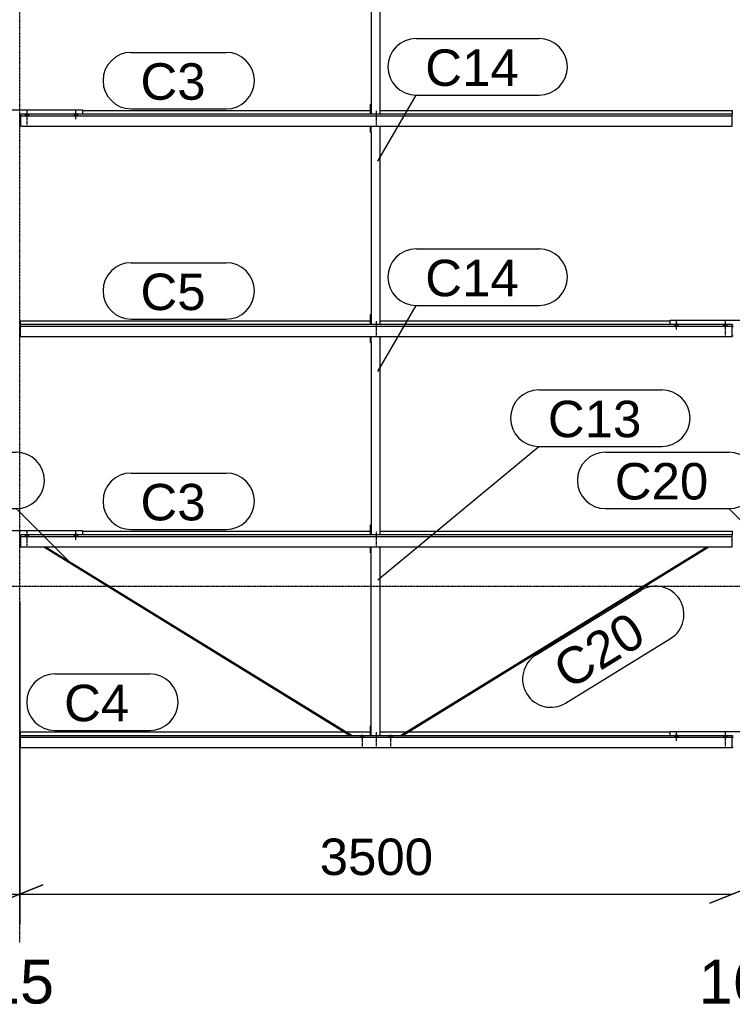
# Model space of a CAD drawing. Header units: millimetres. Extents: x -4888 to 73862, y -29046 to 15504.
# Tile 81 of 111: x 48998 to 52498, y -2054 to 2781. Entities that reach past the tile are written whole.
import ezdxf

# ---------------------------------------------------------------- set-up
doc = ezdxf.new("R2010")
doc.units = ezdxf.units.MM
doc.linetypes.add('DXK_LINE_DOT2', pattern=[3.9198, 1.9599, -1.9599])
doc.linetypes.add('DXK_LINE_DOT3', pattern=[5.9187, 2.979, -0.9799, 0.9799, -0.9799])
doc.styles.add('Arial', font='ARIAL.TTF', dxfattribs={"height": 0.2})

# ---------------------------------------------------------------- blocks, each defined once
blk = doc.blocks.new('Bolt-1953139-18748 - 1282')
at = {"color": 5, "linetype": 'DXK_LINE_DOT2'}
blk.add_line((50750, 268.2), (50750, 225.9), dxfattribs=at)
blk = doc.blocks.new('Part-1953139-17195 - 1282')
at = {"color": 3, "linetype": 'Continuous'}
for p, q in [((49307, 2335.8), (50722, 2335.8)), ((50769, 2335.8), (52497, 2335.8)), ((52497, 2335.8), (52497, 2317.1)), ((49003, 2317.1), (49003, 2258.8)), ((52497, 2317.1), (49003, 2317.1)), ((49003, 2309.6), (52497, 2309.6)), ((52497, 2258.8), (52497, 2317.1)), ((49003, 2258.8), (52497, 2258.8))]:
    blk.add_line(p, q, dxfattribs=at)
blk = doc.blocks.new('Bolt-1953139-18091 - 1282')
at = {"color": 5, "linetype": 'Continuous'}
for p, q in [((52465, -758.3), (52465, -716)), ((52456.2, -737.7), (52456, -738.1)), ((52456, -738.1), (52456, -738.6)), ((52456, -738.6), (52456, -739.1)), ((52456, -739.1), (52456.2, -739.5)), ((52456.4, -737.2), (52456.2, -737.7)), ((52456.2, -739.5), (52456.4, -740)), ((52456.7, -736.8), (52456.4, -737.2)), ((52456.4, -740), (52456.7, -740.4)), ((52457.1, -736.3), (52456.7, -736.8)), ((52456.7, -740.4), (52457.1, -740.8)), ((52457.5, -735.9), (52457.1, -736.3)), ((52457.1, -740.8), (52457.5, -741.3)), ((52458, -735.6), (52457.5, -735.9)), ((52457.5, -741.3), (52458, -741.6)), ((52458.6, -735.2), (52458, -735.6)), ((52458, -741.6), (52458.6, -742)), ((52459.3, -734.9), (52458.6, -735.2)), ((52458.6, -742), (52459.3, -742.3)), ((52460, -734.6), (52459.3, -734.9)), ((52459.3, -742.3), (52460, -742.6)), ((52460.8, -734.4), (52460, -734.6)), ((52460, -742.6), (52460.8, -742.8)), ((52461.6, -734.2), (52460.8, -734.4)), ((52460.8, -742.8), (52461.6, -743)), ((52462.4, -734), (52461.6, -734.2)), ((52461.6, -743), (52462.4, -743.2)), ((52463.2, -733.9), (52462.4, -734)), ((52462.4, -743.2), (52463.2, -743.3)), ((52464.1, -733.8), (52463.2, -733.9)), ((52463.2, -743.3), (52464.1, -743.4)), ((52465, -733.8), (52464.1, -733.8)), ((52464.1, -743.4), (52465, -743.4)), ((52465.9, -733.8), (52465, -733.8)), ((52465, -743.4), (52465.9, -743.4)), ((52466.8, -733.9), (52465.9, -733.8)), ((52465.9, -743.4), (52466.8, -743.3)), ((52467.6, -734), (52466.8, -733.9)), ((52466.8, -743.3), (52467.6, -743.2)), ((52468.4, -734.2), (52467.6, -734)), ((52467.6, -743.2), (52468.4, -743)), ((52469.2, -734.4), (52468.4, -734.2)), ((52468.4, -743), (52469.2, -742.8)), ((52470, -734.6), (52469.2, -734.4)), ((52469.2, -742.8), (52470, -742.6)), ((52470.7, -734.9), (52470, -734.6)), ((52470, -742.6), (52470.7, -742.3)), ((52471.4, -735.2), (52470.7, -734.9)), ((52470.7, -742.3), (52471.4, -742)), ((52472, -735.6), (52471.4, -735.2)), ((52471.4, -742), (52472, -741.6)), ((52472.5, -735.9), (52472, -735.6)), ((52472, -741.6), (52472.5, -741.3)), ((52472.9, -736.3), (52472.5, -735.9)), ((52472.5, -741.3), (52472.9, -740.8)), ((52473.3, -736.8), (52472.9, -736.3)), ((52472.9, -740.8), (52473.3, -740.4)), ((52473.6, -737.2), (52473.3, -736.8)), ((52473.3, -740.4), (52473.6, -740)), ((52473.8, -737.7), (52473.6, -737.2)), ((52473.6, -740), (52473.8, -739.5)), ((52474, -738.1), (52473.8, -737.7)), ((52473.8, -739.5), (52474, -739.1)), ((52474, -738.6), (52474, -738.1)), ((52474, -739.1), (52474, -738.6))]:
    blk.add_line(p, q, dxfattribs=at)
blk = doc.blocks.new('Bolt-1953139-18753 - 1282')
at = {"color": 5, "linetype": 'DXK_LINE_DOT2'}
blk.add_line((50750, 1301), (50750, 1258.7), dxfattribs=at)
blk = doc.blocks.new('GridLine-1953139-4955 - 1282')
at = {"color": 174, "linetype": 'DXK_LINE_DOT3'}
blk.add_line((49000, -1750), (49000, 12340), dxfattribs=at)
at = {"color": 136, "linetype": 'Continuous', "style": 'Arial'}
blk.add_text('15', height=214.89, dxfattribs=at).set_placement((48833.2, -2050))
blk = doc.blocks.new('GridLine-1953139-4956 - 1282')
at = {"color": 136, "linetype": 'Continuous', "style": 'Arial'}
blk.add_text('16', height=214.89, dxfattribs=at).set_placement((52333.2, -2050))
blk = doc.blocks.new('GridLine-1953139-4960 - 1282')
at = {"color": 174, "linetype": 'DXK_LINE_DOT3'}
blk.add_line((-1750, 0), (64750, 0), dxfattribs=at)
blk = doc.blocks.new('Part-1953139-17194 - 1282')
at = {"color": 3, "linetype": 'Continuous'}
for p, q in [((49003, 1284.2), (49003, 1302.9)), ((49003, 1302.9), (50722, 1302.9)), ((49003, 1226), (49003, 1284.2)), ((52497, 1284.2), (49003, 1284.2)), ((49003, 1276.8), (52497, 1276.8)), ((50769, 1302.9), (52193, 1302.9)), ((52497, 1226), (52497, 1284.2)), ((49003, 1226), (52497, 1226))]:
    blk.add_line(p, q, dxfattribs=at)
blk = doc.blocks.new('Part-1953139-17192 - 1282')
at = {"color": 3, "linetype": 'Continuous'}
for p, q in [((49003, -734.9), (49003, -716.2)), ((49003, -716.2), (50593.5, -716.2)), ((50602.6, -716.2), (50722, -716.2)), ((50769, -716.2), (50897.4, -716.2)), ((50906.5, -716.2), (52193, -716.2)), ((49003, -793.2), (49003, -734.9)), ((52497, -734.9), (49003, -734.9)), ((49003, -742.4), (52497, -742.4)), ((52497, -793.2), (52497, -734.9)), ((49003, -793.2), (52497, -793.2))]:
    blk.add_line(p, q, dxfattribs=at)
blk = doc.blocks.new('Part-1953139-18095 - 1282')
at = {"color": 3, "linetype": 'Continuous'}
for p, q in [((52193, 1284.2), (52193, 1305.3)), ((52193, 1305.3), (52807, 1305.3)), ((52497, 1283.5), (52503, 1283.5)), ((52497, 1275), (52503, 1275)), ((52807, 1305.3), (52807, 1284.2)), ((52497, 1228.4), (52503, 1228.4))]:
    blk.add_line(p, q, dxfattribs=at)
blk = doc.blocks.new('Part-1953139-17193 - 1282')
at = {"color": 3, "linetype": 'Continuous'}
for p, q in [((49003, 251.4), (49003, 193.1)), ((52497, 251.4), (49003, 251.4)), ((49003, 243.9), (52497, 243.9)), ((49307, 270), (50722, 270)), ((50769, 270), (52497, 270)), ((52497, 270), (52497, 251.4)), ((52497, 193.1), (52497, 251.4)), ((49003, 193.1), (52497, 193.1))]:
    blk.add_line(p, q, dxfattribs=at)
blk = doc.blocks.new('Bolt-1953139-18079 - 1282')
at = {"color": 5, "linetype": 'Continuous'}
for p, q in [((49275, 2292.2), (49275, 2334.6)), ((49266.2, 2315.7), (49266, 2315.2)), ((49266, 2315.2), (49266, 2314.8)), ((49266, 2314.8), (49266, 2314.3)), ((49266, 2314.3), (49266.2, 2313.8)), ((49266.4, 2316.2), (49266.2, 2315.7)), ((49266.2, 2313.8), (49266.4, 2313.4)), ((49266.7, 2316.6), (49266.4, 2316.2)), ((49266.4, 2313.4), (49266.7, 2312.9)), ((49267.1, 2317), (49266.7, 2316.6)), ((49266.7, 2312.9), (49267.1, 2312.5)), ((49267.5, 2317.4), (49267.1, 2317)), ((49267.1, 2312.5), (49267.5, 2312.1)), ((49268, 2317.8), (49267.5, 2317.4)), ((49267.5, 2312.1), (49268, 2311.7)), ((49268.6, 2318.2), (49268, 2317.8)), ((49268, 2311.7), (49268.6, 2311.4)), ((49269.3, 2318.5), (49268.6, 2318.2)), ((49268.6, 2311.4), (49269.3, 2311.1)), ((49270, 2318.7), (49269.3, 2318.5)), ((49269.3, 2311.1), (49270, 2310.8)), ((49270.8, 2319), (49270, 2318.7)), ((49270, 2310.8), (49270.8, 2310.5)), ((49271.6, 2319.2), (49270.8, 2319)), ((49270.8, 2310.5), (49271.6, 2310.3)), ((49272.4, 2319.3), (49271.6, 2319.2)), ((49271.6, 2310.3), (49272.4, 2310.2)), ((49273.2, 2319.5), (49272.4, 2319.3)), ((49272.4, 2310.2), (49273.2, 2310.1)), ((49274.1, 2319.5), (49273.2, 2319.5)), ((49273.2, 2310.1), (49274.1, 2310)), ((49275, 2319.6), (49274.1, 2319.5)), ((49274.1, 2310), (49275, 2310)), ((49275.9, 2319.5), (49275, 2319.6)), ((49275, 2310), (49275.9, 2310)), ((49276.8, 2319.5), (49275.9, 2319.5)), ((49275.9, 2310), (49276.8, 2310.1)), ((49277.6, 2319.3), (49276.8, 2319.5)), ((49276.8, 2310.1), (49277.6, 2310.2)), ((49278.4, 2319.2), (49277.6, 2319.3)), ((49277.6, 2310.2), (49278.4, 2310.3)), ((49279.2, 2319), (49278.4, 2319.2)), ((49278.4, 2310.3), (49279.2, 2310.5)), ((49280, 2318.7), (49279.2, 2319)), ((49279.2, 2310.5), (49280, 2310.8)), ((49280.7, 2318.5), (49280, 2318.7)), ((49280, 2310.8), (49280.7, 2311.1)), ((49281.4, 2318.2), (49280.7, 2318.5)), ((49280.7, 2311.1), (49281.4, 2311.4)), ((49282, 2317.8), (49281.4, 2318.2)), ((49281.4, 2311.4), (49282, 2311.7)), ((49282.5, 2317.4), (49282, 2317.8)), ((49282, 2311.7), (49282.5, 2312.1)), ((49282.9, 2317), (49282.5, 2317.4)), ((49282.5, 2312.1), (49282.9, 2312.5)), ((49283.3, 2316.6), (49282.9, 2317)), ((49282.9, 2312.5), (49283.3, 2312.9)), ((49283.6, 2316.2), (49283.3, 2316.6)), ((49283.3, 2312.9), (49283.6, 2313.4)), ((49283.8, 2315.7), (49283.6, 2316.2)), ((49283.6, 2313.4), (49283.8, 2313.8)), ((49284, 2315.2), (49283.8, 2315.7)), ((49283.8, 2313.8), (49284, 2314.3)), ((49284, 2314.8), (49284, 2315.2)), ((49284, 2314.3), (49284, 2314.8))]:
    blk.add_line(p, q, dxfattribs=at)
blk = doc.blocks.new('Bolt-1953139-18094 - 1282')
at = {"color": 5, "linetype": 'Continuous'}
for p, q in [((52225, -759.8), (52225, -717.4)), ((52216.2, -736.3), (52216, -736.8)), ((52216, -736.8), (52216, -737.2)), ((52216, -737.2), (52216, -737.7)), ((52216, -737.7), (52216.2, -738.2)), ((52216.4, -735.8), (52216.2, -736.3)), ((52216.2, -738.2), (52216.4, -738.6)), ((52216.7, -735.4), (52216.4, -735.8)), ((52216.4, -738.6), (52216.7, -739.1)), ((52217.1, -735), (52216.7, -735.4)), ((52216.7, -739.1), (52217.1, -739.5)), ((52217.5, -734.6), (52217.1, -735)), ((52217.1, -739.5), (52217.5, -739.9)), ((52218, -734.2), (52217.5, -734.6)), ((52217.5, -739.9), (52218, -740.3)), ((52218.6, -733.8), (52218, -734.2)), ((52218, -740.3), (52218.6, -740.6)), ((52219.3, -733.5), (52218.6, -733.8)), ((52218.6, -740.6), (52219.3, -740.9)), ((52220, -733.3), (52219.3, -733.5)), ((52219.3, -740.9), (52220, -741.2)), ((52220.8, -733), (52220, -733.3)), ((52220, -741.2), (52220.8, -741.5)), ((52221.6, -732.8), (52220.8, -733)), ((52220.8, -741.5), (52221.6, -741.7)), ((52222.4, -732.7), (52221.6, -732.8)), ((52221.6, -741.7), (52222.4, -741.8)), ((52223.2, -732.5), (52222.4, -732.7)), ((52222.4, -741.8), (52223.2, -741.9)), ((52224.1, -732.5), (52223.2, -732.5)), ((52223.2, -741.9), (52224.1, -742)), ((52225, -732.4), (52224.1, -732.5)), ((52224.1, -742), (52225, -742)), ((52225.9, -732.5), (52225, -732.4)), ((52225, -742), (52225.9, -742)), ((52226.8, -732.5), (52225.9, -732.5)), ((52225.9, -742), (52226.8, -741.9)), ((52227.6, -732.7), (52226.8, -732.5)), ((52226.8, -741.9), (52227.6, -741.8)), ((52228.4, -732.8), (52227.6, -732.7)), ((52227.6, -741.8), (52228.4, -741.7)), ((52229.2, -733), (52228.4, -732.8)), ((52228.4, -741.7), (52229.2, -741.5)), ((52230, -733.3), (52229.2, -733)), ((52229.2, -741.5), (52230, -741.2)), ((52230.7, -733.5), (52230, -733.3)), ((52230, -741.2), (52230.7, -740.9)), ((52231.4, -733.8), (52230.7, -733.5)), ((52230.7, -740.9), (52231.4, -740.6)), ((52232, -734.2), (52231.4, -733.8)), ((52231.4, -740.6), (52232, -740.3)), ((52232.5, -734.6), (52232, -734.2)), ((52232, -740.3), (52232.5, -739.9)), ((52232.9, -735), (52232.5, -734.6)), ((52232.5, -739.9), (52232.9, -739.5)), ((52233.3, -735.4), (52232.9, -735)), ((52232.9, -739.5), (52233.3, -739.1)), ((52233.6, -735.8), (52233.3, -735.4)), ((52233.3, -739.1), (52233.6, -738.6)), ((52233.8, -736.3), (52233.6, -735.8)), ((52233.6, -738.6), (52233.8, -738.2)), ((52234, -736.8), (52233.8, -736.3)), ((52233.8, -738.2), (52234, -737.7)), ((52234, -737.2), (52234, -736.8)), ((52234, -737.7), (52234, -737.2))]:
    blk.add_line(p, q, dxfattribs=at)
blk = doc.blocks.new('Bolt-1953139-18092 - 1282')
at = {"color": 5, "linetype": 'DXK_LINE_DOT2'}
blk.add_line((52465, -788.1), (52465, -745.8), dxfattribs=at)
blk = doc.blocks.new('Part-1953139-18746 - 1282')
at = {"color": 3, "linetype": 'Continuous'}
for p, q in [((50722, 163.5), (50722, 193.1)), ((50722, 163.5), (50724, 163.5)), ((50724, 163.5), (50724, 193.1)), ((50724, -734.9), (50724, 163.5)), ((50769, -734.9), (50769, 193.1)), ((50722, -734.9), (50722, -685.6)), ((50722, -685.6), (50724, -685.6))]:
    blk.add_line(p, q, dxfattribs=at)
blk = doc.blocks.new('Part-1953139-18754 - 1282')
at = {"color": 3, "linetype": 'Continuous'}
for p, q in [((50722, 2229.3), (50722, 2258.8)), ((50722, 2229.3), (50724, 2229.3)), ((50724, 2229.3), (50724, 2258.8)), ((50724, 2229.3), (50724, 1284.2)), ((50769, 1284.2), (50769, 2258.8)), ((50722, 1284.2), (50722, 1333.6)), ((50722, 1333.6), (50724, 1333.6))]:
    blk.add_line(p, q, dxfattribs=at)
blk = doc.blocks.new('Part-1953139-18088 - 1282')
at = {"color": 3, "linetype": 'Continuous'}
for p, q in [((52193, -734.9), (52193, -713.8)), ((52193, -713.8), (52807, -713.8)), ((52807, -713.8), (52807, -734.9)), ((52497, -735.7), (52503, -735.7)), ((52497, -744.2), (52503, -744.2)), ((52497, -790.7), (52503, -790.7))]:
    blk.add_line(p, q, dxfattribs=at)
blk = doc.blocks.new('Bolt-1953139-18068 - 1282')
at = {"color": 5, "linetype": 'Continuous'}
for p, q in [((49026.2, 248.6), (49026, 248.2)), ((49026, 248.2), (49026, 247.7)), ((49026, 247.7), (49026, 247.2)), ((49026, 247.2), (49026.2, 246.8)), ((49026.4, 249.1), (49026.2, 248.6)), ((49026.2, 246.8), (49026.4, 246.3)), ((49026.7, 249.5), (49026.4, 249.1)), ((49026.4, 246.3), (49026.7, 245.9)), ((49027.1, 250), (49026.7, 249.5)), ((49026.7, 245.9), (49027.1, 245.4)), ((49027.5, 250.4), (49027.1, 250)), ((49027.1, 245.4), (49027.5, 245)), ((49028, 250.7), (49027.5, 250.4)), ((49027.5, 245), (49028, 244.7)), ((49028.6, 251.1), (49028, 250.7)), ((49028, 244.7), (49028.6, 244.3)), ((49029.3, 251.4), (49028.6, 251.1)), ((49028.6, 244.3), (49029.3, 244)), ((49030, 251.7), (49029.3, 251.4)), ((49029.3, 244), (49030, 243.7)), ((49030.8, 251.9), (49030, 251.7)), ((49030, 243.7), (49030.8, 243.5)), ((49031.6, 252.1), (49030.8, 251.9)), ((49030.8, 243.5), (49031.6, 243.3)), ((49032.4, 252.3), (49031.6, 252.1)), ((49031.6, 243.3), (49032.4, 243.1)), ((49033.2, 252.4), (49032.4, 252.3)), ((49032.4, 243.1), (49033.2, 243)), ((49034.1, 252.5), (49033.2, 252.4)), ((49033.2, 243), (49034.1, 242.9)), ((49035, 252.5), (49034.1, 252.5)), ((49034.1, 242.9), (49035, 242.9)), ((49035, 228), (49035, 270.3)), ((49035.9, 252.5), (49035, 252.5)), ((49035, 242.9), (49035.9, 242.9)), ((49036.8, 252.4), (49035.9, 252.5)), ((49035.9, 242.9), (49036.8, 243)), ((49037.6, 252.3), (49036.8, 252.4)), ((49036.8, 243), (49037.6, 243.1)), ((49038.4, 252.1), (49037.6, 252.3)), ((49037.6, 243.1), (49038.4, 243.3)), ((49039.2, 251.9), (49038.4, 252.1)), ((49038.4, 243.3), (49039.2, 243.5)), ((49040, 251.7), (49039.2, 251.9)), ((49039.2, 243.5), (49040, 243.7)), ((49040.7, 251.4), (49040, 251.7)), ((49040, 243.7), (49040.7, 244)), ((49041.4, 251.1), (49040.7, 251.4)), ((49040.7, 244), (49041.4, 244.3)), ((49042, 250.7), (49041.4, 251.1)), ((49041.4, 244.3), (49042, 244.7)), ((49042.5, 250.4), (49042, 250.7)), ((49042, 244.7), (49042.5, 245)), ((49042.9, 250), (49042.5, 250.4)), ((49042.5, 245), (49042.9, 245.4)), ((49043.3, 249.5), (49042.9, 250)), ((49042.9, 245.4), (49043.3, 245.9)), ((49043.6, 249.1), (49043.3, 249.5)), ((49043.3, 245.9), (49043.6, 246.3)), ((49043.8, 248.6), (49043.6, 249.1)), ((49043.6, 246.3), (49043.8, 246.8)), ((49044, 248.2), (49043.8, 248.6)), ((49043.8, 246.8), (49044, 247.2)), ((49044, 247.7), (49044, 248.2)), ((49044, 247.2), (49044, 247.7))]:
    blk.add_line(p, q, dxfattribs=at)
blk = doc.blocks.new('Bolt-1953139-18072 - 1282')
at = {"color": 5, "linetype": 'Continuous'}
for p, q in [((49266.2, 250), (49266, 249.5)), ((49266, 249.5), (49266, 249.1)), ((49266, 249.1), (49266, 248.6)), ((49266, 248.6), (49266.2, 248.1)), ((49266.4, 250.4), (49266.2, 250)), ((49266.2, 248.1), (49266.4, 247.7)), ((49266.7, 250.9), (49266.4, 250.4)), ((49266.4, 247.7), (49266.7, 247.2)), ((49267.1, 251.3), (49266.7, 250.9)), ((49266.7, 247.2), (49267.1, 246.8)), ((49267.5, 251.7), (49267.1, 251.3)), ((49267.1, 246.8), (49267.5, 246.4)), ((49268, 252.1), (49267.5, 251.7)), ((49267.5, 246.4), (49268, 246)), ((49268.6, 252.4), (49268, 252.1)), ((49268, 246), (49268.6, 245.7)), ((49269.3, 252.8), (49268.6, 252.4)), ((49268.6, 245.7), (49269.3, 245.3)), ((49270, 253), (49269.3, 252.8)), ((49269.3, 245.3), (49270, 245.1)), ((49270.8, 253.3), (49270, 253)), ((49270, 245.1), (49270.8, 244.8)), ((49271.6, 253.5), (49270.8, 253.3)), ((49270.8, 244.8), (49271.6, 244.6)), ((49272.4, 253.6), (49271.6, 253.5)), ((49271.6, 244.6), (49272.4, 244.5)), ((49273.2, 253.7), (49272.4, 253.6)), ((49272.4, 244.5), (49273.2, 244.4)), ((49274.1, 253.8), (49273.2, 253.7)), ((49273.2, 244.4), (49274.1, 244.3)), ((49275, 253.8), (49274.1, 253.8)), ((49274.1, 244.3), (49275, 244.3)), ((49275, 226.5), (49275, 268.9)), ((49275.9, 253.8), (49275, 253.8)), ((49275, 244.3), (49275.9, 244.3)), ((49276.8, 253.7), (49275.9, 253.8)), ((49275.9, 244.3), (49276.8, 244.4)), ((49277.6, 253.6), (49276.8, 253.7)), ((49276.8, 244.4), (49277.6, 244.5)), ((49278.4, 253.5), (49277.6, 253.6)), ((49277.6, 244.5), (49278.4, 244.6)), ((49279.2, 253.3), (49278.4, 253.5)), ((49278.4, 244.6), (49279.2, 244.8)), ((49280, 253), (49279.2, 253.3)), ((49279.2, 244.8), (49280, 245.1)), ((49280.7, 252.8), (49280, 253)), ((49280, 245.1), (49280.7, 245.3)), ((49281.4, 252.4), (49280.7, 252.8)), ((49280.7, 245.3), (49281.4, 245.7)), ((49282, 252.1), (49281.4, 252.4)), ((49281.4, 245.7), (49282, 246)), ((49282.5, 251.7), (49282, 252.1)), ((49282, 246), (49282.5, 246.4)), ((49282.9, 251.3), (49282.5, 251.7)), ((49282.5, 246.4), (49282.9, 246.8)), ((49283.3, 250.9), (49282.9, 251.3)), ((49282.9, 246.8), (49283.3, 247.2)), ((49283.6, 250.4), (49283.3, 250.9)), ((49283.3, 247.2), (49283.6, 247.7)), ((49283.8, 250), (49283.6, 250.4)), ((49283.6, 247.7), (49283.8, 248.1)), ((49284, 249.5), (49283.8, 250)), ((49283.8, 248.1), (49284, 248.6)), ((49284, 249.1), (49284, 249.5)), ((49284, 248.6), (49284, 249.1))]:
    blk.add_line(p, q, dxfattribs=at)
blk = doc.blocks.new('Bolt-1953139-18076 - 1282')
at = {"color": 5, "linetype": 'DXK_LINE_DOT2'}
blk.add_line((49035, 2263.9), (49035, 2306.2), dxfattribs=at)
blk = doc.blocks.new('Bolt-1953139-19047 - 1282')
at = {"color": 5, "linetype": 'DXK_LINE_DOT2'}
blk.add_line((50820, -747.9), (50820, -790.2), dxfattribs=at)
blk = doc.blocks.new('Part-1953139-18067 - 1282')
at = {"color": 3, "linetype": 'Continuous'}
for p, q in [((48693, 251.4), (48693, 272.5)), ((48693, 272.5), (49307, 272.5)), ((48997, 250.6), (49003, 250.6)), ((48997, 242.1), (49003, 242.1)), ((49307, 272.5), (49307, 251.4)), ((48997, 195.5), (49003, 195.5))]:
    blk.add_line(p, q, dxfattribs=at)
blk = doc.blocks.new('Bolt-1953139-18069 - 1282')
at = {"color": 5, "linetype": 'DXK_LINE_DOT2'}
blk.add_line((49035, 198.2), (49035, 240.5), dxfattribs=at)
blk = doc.blocks.new('Part-1953139-18074 - 1282')
at = {"color": 3, "linetype": 'Continuous'}
for p, q in [((48693, 2317.1), (48693, 2338.2)), ((48693, 2338.2), (49307, 2338.2)), ((49307, 2338.2), (49307, 2317.1)), ((48997, 2316.3), (49003, 2316.3)), ((48997, 2307.8), (49003, 2307.8)), ((48997, 2261.3), (49003, 2261.3))]:
    blk.add_line(p, q, dxfattribs=at)
blk = doc.blocks.new('Bolt-1953139-18075 - 1282')
at = {"color": 5, "linetype": 'Continuous'}
for p, q in [((49035, 2293.7), (49035, 2336)), ((49026.2, 2314.3), (49026, 2313.9)), ((49026, 2313.9), (49026, 2313.4)), ((49026, 2313.4), (49026, 2312.9)), ((49026, 2312.9), (49026.2, 2312.5)), ((49026.4, 2314.8), (49026.2, 2314.3)), ((49026.2, 2312.5), (49026.4, 2312)), ((49026.7, 2315.2), (49026.4, 2314.8)), ((49026.4, 2312), (49026.7, 2311.6)), ((49027.1, 2315.7), (49026.7, 2315.2)), ((49026.7, 2311.6), (49027.1, 2311.2)), ((49027.5, 2316.1), (49027.1, 2315.7)), ((49027.1, 2311.2), (49027.5, 2310.7)), ((49028, 2316.4), (49027.5, 2316.1)), ((49027.5, 2310.7), (49028, 2310.4)), ((49028.6, 2316.8), (49028, 2316.4)), ((49028, 2310.4), (49028.6, 2310)), ((49029.3, 2317.1), (49028.6, 2316.8)), ((49028.6, 2310), (49029.3, 2309.7)), ((49030, 2317.4), (49029.3, 2317.1)), ((49029.3, 2309.7), (49030, 2309.4)), ((49030.8, 2317.6), (49030, 2317.4)), ((49030, 2309.4), (49030.8, 2309.2)), ((49031.6, 2317.8), (49030.8, 2317.6)), ((49030.8, 2309.2), (49031.6, 2309)), ((49032.4, 2318), (49031.6, 2317.8)), ((49031.6, 2309), (49032.4, 2308.8)), ((49033.2, 2318.1), (49032.4, 2318)), ((49032.4, 2308.8), (49033.2, 2308.7)), ((49034.1, 2318.2), (49033.2, 2318.1)), ((49033.2, 2308.7), (49034.1, 2308.6)), ((49035, 2318.2), (49034.1, 2318.2)), ((49034.1, 2308.6), (49035, 2308.6)), ((49035.9, 2318.2), (49035, 2318.2)), ((49035, 2308.6), (49035.9, 2308.6)), ((49036.8, 2318.1), (49035.9, 2318.2)), ((49035.9, 2308.6), (49036.8, 2308.7)), ((49037.6, 2318), (49036.8, 2318.1)), ((49036.8, 2308.7), (49037.6, 2308.8)), ((49038.4, 2317.8), (49037.6, 2318)), ((49037.6, 2308.8), (49038.4, 2309)), ((49039.2, 2317.6), (49038.4, 2317.8)), ((49038.4, 2309), (49039.2, 2309.2)), ((49040, 2317.4), (49039.2, 2317.6)), ((49039.2, 2309.2), (49040, 2309.4)), ((49040.7, 2317.1), (49040, 2317.4)), ((49040, 2309.4), (49040.7, 2309.7)), ((49041.4, 2316.8), (49040.7, 2317.1)), ((49040.7, 2309.7), (49041.4, 2310)), ((49042, 2316.4), (49041.4, 2316.8)), ((49041.4, 2310), (49042, 2310.4)), ((49042.5, 2316.1), (49042, 2316.4)), ((49042, 2310.4), (49042.5, 2310.7)), ((49042.9, 2315.7), (49042.5, 2316.1)), ((49042.5, 2310.7), (49042.9, 2311.2)), ((49043.3, 2315.2), (49042.9, 2315.7)), ((49042.9, 2311.2), (49043.3, 2311.6)), ((49043.6, 2314.8), (49043.3, 2315.2)), ((49043.3, 2311.6), (49043.6, 2312)), ((49043.8, 2314.3), (49043.6, 2314.8)), ((49043.6, 2312), (49043.8, 2312.5)), ((49044, 2313.9), (49043.8, 2314.3)), ((49043.8, 2312.5), (49044, 2312.9)), ((49044, 2313.4), (49044, 2313.9)), ((49044, 2312.9), (49044, 2313.4))]:
    blk.add_line(p, q, dxfattribs=at)
blk = doc.blocks.new('Bolt-1953139-18098 - 1282')
at = {"color": 5, "linetype": 'Continuous'}
for p, q in [((52456.2, 1281.5), (52456, 1281)), ((52456, 1281), (52456, 1280.6)), ((52456, 1280.6), (52456, 1280.1)), ((52456, 1280.1), (52456.2, 1279.6)), ((52456.4, 1281.9), (52456.2, 1281.5)), ((52456.2, 1279.6), (52456.4, 1279.2)), ((52456.7, 1282.4), (52456.4, 1281.9)), ((52456.4, 1279.2), (52456.7, 1278.7)), ((52457.1, 1282.8), (52456.7, 1282.4)), ((52456.7, 1278.7), (52457.1, 1278.3)), ((52457.5, 1283.2), (52457.1, 1282.8)), ((52457.1, 1278.3), (52457.5, 1277.9)), ((52458, 1283.6), (52457.5, 1283.2)), ((52457.5, 1277.9), (52458, 1277.5)), ((52458.6, 1283.9), (52458, 1283.6)), ((52458, 1277.5), (52458.6, 1277.2)), ((52459.3, 1284.3), (52458.6, 1283.9)), ((52458.6, 1277.2), (52459.3, 1276.9)), ((52460, 1284.5), (52459.3, 1284.3)), ((52459.3, 1276.9), (52460, 1276.6)), ((52460.8, 1284.8), (52460, 1284.5)), ((52460, 1276.6), (52460.8, 1276.3)), ((52461.6, 1285), (52460.8, 1284.8)), ((52460.8, 1276.3), (52461.6, 1276.1)), ((52462.4, 1285.1), (52461.6, 1285)), ((52461.6, 1276.1), (52462.4, 1276)), ((52463.2, 1285.3), (52462.4, 1285.1)), ((52462.4, 1276), (52463.2, 1275.9)), ((52464.1, 1285.3), (52463.2, 1285.3)), ((52463.2, 1275.9), (52464.1, 1275.8)), ((52465, 1285.3), (52464.1, 1285.3)), ((52464.1, 1275.8), (52465, 1275.8)), ((52465, 1260.8), (52465, 1303.2)), ((52465.9, 1285.3), (52465, 1285.3)), ((52465, 1275.8), (52465.9, 1275.8)), ((52466.8, 1285.3), (52465.9, 1285.3)), ((52465.9, 1275.8), (52466.8, 1275.9)), ((52467.6, 1285.1), (52466.8, 1285.3)), ((52466.8, 1275.9), (52467.6, 1276)), ((52468.4, 1285), (52467.6, 1285.1)), ((52467.6, 1276), (52468.4, 1276.1)), ((52469.2, 1284.8), (52468.4, 1285)), ((52468.4, 1276.1), (52469.2, 1276.3)), ((52470, 1284.5), (52469.2, 1284.8)), ((52469.2, 1276.3), (52470, 1276.6)), ((52470.7, 1284.3), (52470, 1284.5)), ((52470, 1276.6), (52470.7, 1276.9)), ((52471.4, 1283.9), (52470.7, 1284.3)), ((52470.7, 1276.9), (52471.4, 1277.2)), ((52472, 1283.6), (52471.4, 1283.9)), ((52471.4, 1277.2), (52472, 1277.5)), ((52472.5, 1283.2), (52472, 1283.6)), ((52472, 1277.5), (52472.5, 1277.9)), ((52472.9, 1282.8), (52472.5, 1283.2)), ((52472.5, 1277.9), (52472.9, 1278.3)), ((52473.3, 1282.4), (52472.9, 1282.8)), ((52472.9, 1278.3), (52473.3, 1278.7)), ((52473.6, 1281.9), (52473.3, 1282.4)), ((52473.3, 1278.7), (52473.6, 1279.2)), ((52473.8, 1281.5), (52473.6, 1281.9)), ((52473.6, 1279.2), (52473.8, 1279.6)), ((52474, 1281), (52473.8, 1281.5)), ((52473.8, 1279.6), (52474, 1280.1)), ((52474, 1280.6), (52474, 1281)), ((52474, 1280.1), (52474, 1280.6))]:
    blk.add_line(p, q, dxfattribs=at)
blk = doc.blocks.new('Bolt-1953139-18099 - 1282')
at = {"color": 5, "linetype": 'DXK_LINE_DOT2'}
blk.add_line((52465, 1231), (52465, 1273.4), dxfattribs=at)
blk = doc.blocks.new('Bolt-1953139-18101 - 1282')
at = {"color": 5, "linetype": 'Continuous'}
for p, q in [((52216.2, 1282.8), (52216, 1282.4)), ((52216, 1282.4), (52216, 1281.9)), ((52216, 1281.9), (52216, 1281.4)), ((52216, 1281.4), (52216.2, 1281)), ((52216.4, 1283.3), (52216.2, 1282.8)), ((52216.2, 1281), (52216.4, 1280.5)), ((52216.7, 1283.7), (52216.4, 1283.3)), ((52216.4, 1280.5), (52216.7, 1280.1)), ((52217.1, 1284.2), (52216.7, 1283.7)), ((52216.7, 1280.1), (52217.1, 1279.7)), ((52217.5, 1284.6), (52217.1, 1284.2)), ((52217.1, 1279.7), (52217.5, 1279.2)), ((52218, 1284.9), (52217.5, 1284.6)), ((52217.5, 1279.2), (52218, 1278.9)), ((52218.6, 1285.3), (52218, 1284.9)), ((52218, 1278.9), (52218.6, 1278.5)), ((52219.3, 1285.6), (52218.6, 1285.3)), ((52218.6, 1278.5), (52219.3, 1278.2)), ((52220, 1285.9), (52219.3, 1285.6)), ((52219.3, 1278.2), (52220, 1277.9)), ((52220.8, 1286.1), (52220, 1285.9)), ((52220, 1277.9), (52220.8, 1277.7)), ((52221.6, 1286.3), (52220.8, 1286.1)), ((52220.8, 1277.7), (52221.6, 1277.5)), ((52222.4, 1286.5), (52221.6, 1286.3)), ((52221.6, 1277.5), (52222.4, 1277.3)), ((52223.2, 1286.6), (52222.4, 1286.5)), ((52222.4, 1277.3), (52223.2, 1277.2)), ((52224.1, 1286.7), (52223.2, 1286.6)), ((52223.2, 1277.2), (52224.1, 1277.1)), ((52225, 1286.7), (52224.1, 1286.7)), ((52224.1, 1277.1), (52225, 1277.1)), ((52225, 1259.4), (52225, 1301.7)), ((52225.9, 1286.7), (52225, 1286.7)), ((52225, 1277.1), (52225.9, 1277.1)), ((52226.8, 1286.6), (52225.9, 1286.7)), ((52225.9, 1277.1), (52226.8, 1277.2)), ((52227.6, 1286.5), (52226.8, 1286.6)), ((52226.8, 1277.2), (52227.6, 1277.3)), ((52228.4, 1286.3), (52227.6, 1286.5)), ((52227.6, 1277.3), (52228.4, 1277.5)), ((52229.2, 1286.1), (52228.4, 1286.3)), ((52228.4, 1277.5), (52229.2, 1277.7)), ((52230, 1285.9), (52229.2, 1286.1)), ((52229.2, 1277.7), (52230, 1277.9)), ((52230.7, 1285.6), (52230, 1285.9)), ((52230, 1277.9), (52230.7, 1278.2)), ((52231.4, 1285.3), (52230.7, 1285.6)), ((52230.7, 1278.2), (52231.4, 1278.5)), ((52232, 1284.9), (52231.4, 1285.3)), ((52231.4, 1278.5), (52232, 1278.9)), ((52232.5, 1284.6), (52232, 1284.9)), ((52232, 1278.9), (52232.5, 1279.2)), ((52232.9, 1284.2), (52232.5, 1284.6)), ((52232.5, 1279.2), (52232.9, 1279.7)), ((52233.3, 1283.7), (52232.9, 1284.2)), ((52232.9, 1279.7), (52233.3, 1280.1)), ((52233.6, 1283.3), (52233.3, 1283.7)), ((52233.3, 1280.1), (52233.6, 1280.5)), ((52233.8, 1282.8), (52233.6, 1283.3)), ((52233.6, 1280.5), (52233.8, 1281)), ((52234, 1282.4), (52233.8, 1282.8)), ((52233.8, 1281), (52234, 1281.4)), ((52234, 1281.9), (52234, 1282.4)), ((52234, 1281.4), (52234, 1281.9))]:
    blk.add_line(p, q, dxfattribs=at)
blk = doc.blocks.new('Part-1953139-18751 - 1282')
at = {"color": 3, "linetype": 'Continuous'}
for p, q in [((50722, 1196.4), (50722, 1226)), ((50724, 1196.4), (50724, 1226)), ((50769, 251.4), (50769, 1226)), ((50722, 1196.4), (50724, 1196.4)), ((50724, 1196.4), (50724, 251.4)), ((50722, 251.4), (50722, 300.7)), ((50722, 300.7), (50724, 300.7))]:
    blk.add_line(p, q, dxfattribs=at)
blk = doc.blocks.new('Bolt-1953139-19048 - 1282')
at = {"color": 5, "linetype": 'Continuous'}
for p, q in [((50811.2, -737.7), (50811, -738.1)), ((50811, -738.1), (50811, -738.6)), ((50811, -738.6), (50811, -739.1)), ((50811, -739.1), (50811.2, -739.5)), ((50811.4, -737.2), (50811.2, -737.7)), ((50811.2, -739.5), (50811.4, -740)), ((50811.7, -736.8), (50811.4, -737.2)), ((50811.4, -740), (50811.7, -740.4)), ((50812.1, -736.3), (50811.7, -736.8)), ((50811.7, -740.4), (50812.1, -740.8)), ((50812.5, -735.9), (50812.1, -736.3)), ((50812.1, -740.8), (50812.5, -741.2)), ((50813, -735.5), (50812.5, -735.9)), ((50812.5, -741.2), (50813, -741.6)), ((50813.6, -735.2), (50813, -735.5)), ((50813, -741.6), (50813.6, -742)), ((50814.3, -734.9), (50813.6, -735.2)), ((50813.6, -742), (50814.3, -742.3)), ((50815, -734.6), (50814.3, -734.9)), ((50814.3, -742.3), (50815, -742.6)), ((50815.8, -734.4), (50815, -734.6)), ((50815, -742.6), (50815.8, -742.8)), ((50816.6, -734.2), (50815.8, -734.4)), ((50815.8, -742.8), (50816.6, -743)), ((50817.4, -734), (50816.6, -734.2)), ((50816.6, -743), (50817.4, -743.2)), ((50818.2, -733.9), (50817.4, -734)), ((50817.4, -743.2), (50818.2, -743.3)), ((50819.1, -733.8), (50818.2, -733.9)), ((50818.2, -743.3), (50819.1, -743.4)), ((50820, -733.8), (50819.1, -733.8)), ((50819.1, -743.4), (50820, -743.4)), ((50820.9, -733.8), (50820, -733.8)), ((50820, -735.2), (50820, -743.3)), ((50820, -743.4), (50820.9, -743.4)), ((50821.8, -733.9), (50820.9, -733.8)), ((50820.9, -743.4), (50821.8, -743.3)), ((50822.6, -734), (50821.8, -733.9)), ((50821.8, -743.3), (50822.6, -743.2)), ((50823.4, -734.2), (50822.6, -734)), ((50822.6, -743.2), (50823.4, -743)), ((50824.2, -734.4), (50823.4, -734.2)), ((50823.4, -743), (50824.2, -742.8)), ((50825, -734.6), (50824.2, -734.4)), ((50824.2, -742.8), (50825, -742.6)), ((50825.7, -734.9), (50825, -734.6)), ((50825, -742.6), (50825.7, -742.3)), ((50826.4, -735.2), (50825.7, -734.9)), ((50825.7, -742.3), (50826.4, -742)), ((50827, -735.5), (50826.4, -735.2)), ((50826.4, -742), (50827, -741.6)), ((50827.5, -735.9), (50827, -735.5)), ((50827, -741.6), (50827.5, -741.2)), ((50827.9, -736.3), (50827.5, -735.9)), ((50827.5, -741.2), (50827.9, -740.8)), ((50828.3, -736.8), (50827.9, -736.3)), ((50827.9, -740.8), (50828.3, -740.4)), ((50828.6, -737.2), (50828.3, -736.8)), ((50828.3, -740.4), (50828.6, -740)), ((50828.8, -737.7), (50828.6, -737.2)), ((50828.6, -740), (50828.8, -739.5)), ((50829, -738.1), (50828.8, -737.7)), ((50828.8, -739.5), (50829, -739.1)), ((50829, -738.6), (50829, -738.1)), ((50829, -739.1), (50829, -738.6))]:
    blk.add_line(p, q, dxfattribs=at)
blk = doc.blocks.new('Bolt-1953139-18747 - 1282')
at = {"color": 5, "linetype": 'DXK_LINE_DOT2'}
blk.add_line((50750, 238.4), (50750, 196), dxfattribs=at)
blk = doc.blocks.new('Bolt-1953139-18749 - 1282')
at = {"color": 5, "linetype": 'DXK_LINE_DOT2'}
blk.add_line((50750, -747.1), (50750, -789.4), dxfattribs=at)
blk = doc.blocks.new('Bolt-1953139-18750 - 1282')
at = {"color": 5, "linetype": 'DXK_LINE_DOT2'}
blk.add_line((50750, -717.3), (50750, -759.6), dxfattribs=at)
blk = doc.blocks.new('Bolt-1953139-18752 - 1282')
at = {"color": 5, "linetype": 'DXK_LINE_DOT2'}
blk.add_line((50750, 1271.2), (50750, 1228.9), dxfattribs=at)
blk = doc.blocks.new('Bolt-1953139-18755 - 1282')
at = {"color": 5, "linetype": 'DXK_LINE_DOT2'}
blk.add_line((50750, 2304.1), (50750, 2261.8), dxfattribs=at)
blk = doc.blocks.new('Bolt-1953139-18756 - 1282')
at = {"color": 5, "linetype": 'DXK_LINE_DOT2'}
blk.add_line((50750, 2333.9), (50750, 2291.6), dxfattribs=at)
blk = doc.blocks.new('Part-1953139-18757 - 1282')
at = {"color": 3, "linetype": 'Continuous'}
for p, q in [((50722, 3262.1), (50722, 3291.7)), ((50724, 3262.1), (50724, 3291.7)), ((50769, 2317.1), (50769, 3291.7)), ((50722, 3262.1), (50724, 3262.1)), ((50724, 3262.1), (50724, 2317.1)), ((50722, 2317.1), (50722, 2366.4)), ((50722, 2366.4), (50724, 2366.4))]:
    blk.add_line(p, q, dxfattribs=at)
blk = doc.blocks.new('Bolt-1953139-19045 - 1282')
at = {"color": 5, "linetype": 'DXK_LINE_DOT2'}
blk.add_line((50680, -747.9), (50680, -790.2), dxfattribs=at)
blk = doc.blocks.new('Part-1953139-19043 - 1282')
at = {"color": 3, "linetype": 'Continuous'}
for p, q in [((49116.9, 193.1), (50623.8, -734.9)), ((49126, 193.1), (50626.2, -730.8)), ((50625, -734.2), (50624.2, -734.9)), ((50626.1, -732.6), (50625, -734.2)), ((50626.5, -731.2), (50626.1, -732.6)), ((50626.2, -730.8), (50626.5, -731.2))]:
    blk.add_line(p, q, dxfattribs=at)
blk = doc.blocks.new('Part-1953139-19044 - 1282')
at = {"color": 3, "linetype": 'Continuous'}
for p, q in [((50873.8, -730.8), (52374, 193.1)), ((50876.2, -734.9), (52383.1, 193.1)), ((50873.5, -731.2), (50873.8, -730.8)), ((50873.9, -732.6), (50873.5, -731.2)), ((50875, -734.2), (50873.9, -732.6)), ((50875.8, -734.9), (50875, -734.2))]:
    blk.add_line(p, q, dxfattribs=at)
blk = doc.blocks.new('Bolt-1953139-19046 - 1282')
at = {"color": 5, "linetype": 'Continuous'}
for p, q in [((50671.2, -737.7), (50671, -738.1)), ((50671, -738.1), (50671, -738.6)), ((50671, -738.6), (50671, -739.1)), ((50671, -739.1), (50671.2, -739.5)), ((50671.4, -737.2), (50671.2, -737.7)), ((50671.2, -739.5), (50671.4, -740)), ((50671.7, -736.8), (50671.4, -737.2)), ((50671.4, -740), (50671.7, -740.4)), ((50672.1, -736.3), (50671.7, -736.8)), ((50671.7, -740.4), (50672.1, -740.8)), ((50672.5, -735.9), (50672.1, -736.3)), ((50672.1, -740.8), (50672.5, -741.2)), ((50673, -735.5), (50672.5, -735.9)), ((50672.5, -741.2), (50673, -741.6)), ((50673.6, -735.2), (50673, -735.5)), ((50673, -741.6), (50673.6, -742)), ((50674.3, -734.9), (50673.6, -735.2)), ((50673.6, -742), (50674.3, -742.3)), ((50675, -734.6), (50674.3, -734.9)), ((50674.3, -742.3), (50675, -742.6)), ((50675.8, -734.4), (50675, -734.6)), ((50675, -742.6), (50675.8, -742.8)), ((50676.6, -734.2), (50675.8, -734.4)), ((50675.8, -742.8), (50676.6, -743)), ((50677.4, -734), (50676.6, -734.2)), ((50676.6, -743), (50677.4, -743.2)), ((50678.2, -733.9), (50677.4, -734)), ((50677.4, -743.2), (50678.2, -743.3)), ((50679.1, -733.8), (50678.2, -733.9)), ((50678.2, -743.3), (50679.1, -743.4)), ((50680, -733.8), (50679.1, -733.8)), ((50679.1, -743.4), (50680, -743.4)), ((50680.9, -733.8), (50680, -733.8)), ((50680, -735.2), (50680, -743.3)), ((50680, -743.4), (50680.9, -743.4)), ((50681.8, -733.9), (50680.9, -733.8)), ((50680.9, -743.4), (50681.8, -743.3)), ((50682.6, -734), (50681.8, -733.9)), ((50681.8, -743.3), (50682.6, -743.2)), ((50683.4, -734.2), (50682.6, -734)), ((50682.6, -743.2), (50683.4, -743)), ((50684.2, -734.4), (50683.4, -734.2)), ((50683.4, -743), (50684.2, -742.8)), ((50685, -734.6), (50684.2, -734.4)), ((50684.2, -742.8), (50685, -742.6)), ((50685.7, -734.9), (50685, -734.6)), ((50685, -742.6), (50685.7, -742.3)), ((50686.4, -735.2), (50685.7, -734.9)), ((50685.7, -742.3), (50686.4, -742)), ((50687, -735.5), (50686.4, -735.2)), ((50686.4, -742), (50687, -741.6)), ((50687.5, -735.9), (50687, -735.5)), ((50687, -741.6), (50687.5, -741.2)), ((50687.9, -736.3), (50687.5, -735.9)), ((50687.5, -741.2), (50687.9, -740.8)), ((50688.3, -736.8), (50687.9, -736.3)), ((50687.9, -740.8), (50688.3, -740.4)), ((50688.6, -737.2), (50688.3, -736.8)), ((50688.3, -740.4), (50688.6, -740)), ((50688.8, -737.7), (50688.6, -737.2)), ((50688.6, -740), (50688.8, -739.5)), ((50689, -738.1), (50688.8, -737.7)), ((50688.8, -739.5), (50689, -739.1)), ((50689, -738.6), (50689, -738.1)), ((50689, -739.1), (50689, -738.6))]:
    blk.add_line(p, q, dxfattribs=at)
blk = doc.blocks.new('StraightDimension-1953139-4967 - 1282')
at = {"color": 5, "linetype": 'Continuous'}
for p, q in [((49000, -75), (49000, -1662.7)), ((48887.5, -1557.7), (49112.5, -1467.7)), ((45500, -1512.7), (49000, -1512.7))]:
    blk.add_line(p, q, dxfattribs=at)
blk = doc.blocks.new('StraightDimension-1953139-4965 - 1282')
at = {"color": 5, "linetype": 'Continuous'}
blk.add_line((52612.5, -1467.7), (52387.5, -1557.7), dxfattribs=at)
blk = doc.blocks.new('StraightDimension-1953139-4966 - 1282')
at = {"color": 5, "linetype": 'Continuous'}
for p, q in [((49000, -75), (49000, -1662.7)), ((49112.5, -1467.7), (48887.5, -1557.7)), ((52387.5, -1557.7), (52612.5, -1467.7)), ((49000, -1512.7), (52500, -1512.7))]:
    blk.add_line(p, q, dxfattribs=at)
at = {"color": 0}
blk.add_wipeout([(51065.5, -1456.5), (51065.5, -1194), (50434.5, -1194), (50434.5, -1456.5)], dxfattribs=at)
at = {"color": 1, "style": 'Arial'}
blk.add_text('3500', height=179.08, dxfattribs=at).set_placement((50472, -1419))
blk = doc.blocks.new('Mark-1953139-19362 - 1282')
at = {"color": 136, "linetype": 'Continuous'}
for p, q in [((49546.7, 1587.9), (50012.5, 1587.9)), ((49546.7, 1310.4), (50012.5, 1310.4))]:
    blk.add_line(p, q, dxfattribs=at)
for centre, radius, start, end in [((49546.7, 1449.2), 138.7, 90, 270), ((50012.5, 1449.2), 138.8, 270, 90)]:
    blk.add_arc(centre, radius, start, end, dxfattribs=at)
at = {"color": 0}
blk.add_wipeout([(49911.3, 1355.4), (49911.3, 1542.9), (49591.7, 1542.9), (49591.7, 1355.4)], dxfattribs=at)
blk.add_wipeout([(49911.3, 1355.4), (49911.3, 1542.9), (49591.7, 1542.9), (49591.7, 1355.4)], dxfattribs=at)
at = {"color": 2, "style": 'Arial'}
blk.add_text('C5', height=179.08, dxfattribs=at).set_placement((49591.7, 1355.4))
blk = doc.blocks.new('Mark-1953139-19360 - 1282')
at = {"color": 136, "linetype": 'Continuous'}
for p, q in [((49171.7, -431.2), (49637.5, -431.2)), ((49171.7, -708.7), (49637.5, -708.7))]:
    blk.add_line(p, q, dxfattribs=at)
for centre, radius, start, end in [((49171.7, -570), 138.8, 90, 270), ((49637.5, -570), 138.7, 270, 90)]:
    blk.add_arc(centre, radius, start, end, dxfattribs=at)
at = {"color": 0}
blk.add_wipeout([(49536.3, -663.7), (49536.3, -476.2), (49216.7, -476.2), (49216.7, -663.7)], dxfattribs=at)
blk.add_wipeout([(49536.3, -663.7), (49536.3, -476.2), (49216.7, -476.2), (49216.7, -663.7)], dxfattribs=at)
at = {"color": 2, "style": 'Arial'}
blk.add_text('C4', height=179.08, dxfattribs=at).set_placement((49216.7, -663.7))
blk = doc.blocks.new('Mark-1953139-19732 - 1282')
at = {"color": 136, "linetype": 'Continuous'}
for p, q in [((50945.3, 2688.7), (51550, 2688.7)), ((50757.8, 2086.4), (50945.3, 2411.2)), ((50945.3, 2411.2), (51550, 2411.2))]:
    blk.add_line(p, q, dxfattribs=at)
for centre, start, end in [((50945.3, 2549.9), 90, 270), ((51550, 2549.9), 270, 90)]:
    blk.add_arc(centre, 138.8, start, end, dxfattribs=at)
at = {"color": 0}
blk.add_wipeout([(51448.8, 2456.2), (51448.8, 2643.7), (50990.3, 2643.7), (50990.3, 2456.2)], dxfattribs=at)
blk.add_wipeout([(51448.8, 2456.2), (51448.8, 2643.7), (50990.3, 2643.7), (50990.3, 2456.2)], dxfattribs=at)
at = {"color": 2, "style": 'Arial'}
blk.add_text('C14', height=179.08, dxfattribs=at).set_placement((50990.3, 2456.2))
blk = doc.blocks.new('Mark-1953139-19361 - 1282')
at = {"color": 136, "linetype": 'Continuous'}
for p, q in [((49546.7, 555.1), (50012.5, 555.1)), ((49546.7, 277.6), (50012.5, 277.6))]:
    blk.add_line(p, q, dxfattribs=at)
for centre, radius, start, end in [((49546.7, 416.3), 138.8, 90, 270), ((50012.5, 416.3), 138.7, 270, 90)]:
    blk.add_arc(centre, radius, start, end, dxfattribs=at)
at = {"color": 0}
blk.add_wipeout([(49911.3, 322.6), (49911.3, 510.1), (49591.7, 510.1), (49591.7, 322.6)], dxfattribs=at)
blk.add_wipeout([(49911.3, 322.6), (49911.3, 510.1), (49591.7, 510.1), (49591.7, 322.6)], dxfattribs=at)
at = {"color": 2, "style": 'Arial'}
blk.add_text('C3', height=179.08, dxfattribs=at).set_placement((49591.7, 322.6))
blk = doc.blocks.new('Mark-1953139-19836 - 1282')
at = {"color": 0}
blk.add_wipeout([(52085.1, -272.3), (51986.8, -112.6), (51596.4, -353), (51694.7, -512.7)], dxfattribs=at)
blk.add_wipeout([(52085.1, -272.3), (51986.8, -112.6), (51596.4, -353), (51694.7, -512.7)], dxfattribs=at)
at = {"color": 136, "linetype": 'Continuous'}
for p, q in [((51534.5, -338.3), (52049.4, -21.2)), ((51680, -574.6), (52194.9, -257.5))]:
    blk.add_line(p, q, dxfattribs=at)
for centre, start, end in [((52122.2, -139.3), 301.626, 121.626), ((51607.2, -456.5), 121.626, 301.626)]:
    blk.add_arc(centre, 138.8, start, end, dxfattribs=at)
at = {"color": 2, "style": 'Arial'}
blk.add_text('C20', height=179.08, rotation=31.6273, dxfattribs=at).set_placement((51694.7, -512.7))
blk = doc.blocks.new('Mark-1953139-19731 - 1282')
at = {"color": 136, "linetype": 'Continuous'}
for p, q in [((50945.3, 1655.8), (51550, 1655.8)), ((50757.8, 1053.6), (50945.3, 1378.3)), ((50945.3, 1378.3), (51550, 1378.3))]:
    blk.add_line(p, q, dxfattribs=at)
for centre, start, end in [((50945.3, 1517.1), 90, 270), ((51550, 1517.1), 270, 90)]:
    blk.add_arc(centre, 138.7, start, end, dxfattribs=at)
at = {"color": 0}
blk.add_wipeout([(51448.8, 1423.3), (51448.8, 1610.8), (50990.3, 1610.8), (50990.3, 1423.3)], dxfattribs=at)
blk.add_wipeout([(51448.8, 1423.3), (51448.8, 1610.8), (50990.3, 1610.8), (50990.3, 1423.3)], dxfattribs=at)
at = {"color": 2, "style": 'Arial'}
blk.add_text('C14', height=179.08, dxfattribs=at).set_placement((50990.3, 1423.3))
blk = doc.blocks.new('Mark-1953139-19835 - 1282')
at = {"color": 136, "linetype": 'Continuous'}
for p, q in [((48376.4, 657.7), (48981.1, 657.7)), ((48376.4, 380.2), (48981.1, 380.2)), ((49246.3, 115), (48981.1, 380.2))]:
    blk.add_line(p, q, dxfattribs=at)
for centre, start, end in [((48376.4, 518.9), 90, 270), ((48981.1, 518.9), 270, 90)]:
    blk.add_arc(centre, 138.7, start, end, dxfattribs=at)
at = {"color": 0}
blk.add_wipeout([(48879.9, 425.2), (48879.9, 612.7), (48421.4, 612.7), (48421.4, 425.2)], dxfattribs=at)
blk.add_wipeout([(48879.9, 425.2), (48879.9, 612.7), (48421.4, 612.7), (48421.4, 425.2)], dxfattribs=at)
at = {"color": 2, "style": 'Arial'}
blk.add_text('C20', height=179.08, dxfattribs=at).set_placement((48421.4, 425.2))
blk = doc.blocks.new('Mark-1953139-19363 - 1282')
at = {"color": 136, "linetype": 'Continuous'}
for p, q in [((49546.7, 2620.8), (50012.5, 2620.8)), ((49546.7, 2343.3), (50012.5, 2343.3))]:
    blk.add_line(p, q, dxfattribs=at)
for centre, radius, start, end in [((49546.7, 2482), 138.7, 90, 270), ((50012.5, 2482), 138.8, 270, 90)]:
    blk.add_arc(centre, radius, start, end, dxfattribs=at)
at = {"color": 0}
blk.add_wipeout([(49911.3, 2388.3), (49911.3, 2575.8), (49591.7, 2575.8), (49591.7, 2388.3)], dxfattribs=at)
blk.add_wipeout([(49911.3, 2388.3), (49911.3, 2575.8), (49591.7, 2575.8), (49591.7, 2388.3)], dxfattribs=at)
at = {"color": 2, "style": 'Arial'}
blk.add_text('C3', height=179.08, dxfattribs=at).set_placement((49591.7, 2388.3))
blk = doc.blocks.new('Mark-1953139-19730 - 1282')
at = {"color": 136, "linetype": 'Continuous'}
for p, q in [((51547.6, 963.5), (52152.3, 963.5)), ((50757.7, 30), (51547.6, 686)), ((51547.6, 686), (52152.3, 686))]:
    blk.add_line(p, q, dxfattribs=at)
for centre, start, end in [((51547.6, 824.8), 90, 270), ((52152.3, 824.8), 270, 90)]:
    blk.add_arc(centre, 138.7, start, end, dxfattribs=at)
at = {"color": 0}
blk.add_wipeout([(52051.1, 731), (52051.1, 918.5), (51592.6, 918.5), (51592.6, 731)], dxfattribs=at)
blk.add_wipeout([(52051.1, 731), (52051.1, 918.5), (51592.6, 918.5), (51592.6, 731)], dxfattribs=at)
at = {"color": 2, "style": 'Arial'}
blk.add_text('C13', height=179.08, dxfattribs=at).set_placement((51592.6, 731))
blk = doc.blocks.new('Mark-1953139-19837 - 1282')
at = {"color": 136, "linetype": 'Continuous'}
for p, q in [((51876.4, 657.7), (52481.1, 657.7)), ((51876.4, 380.2), (52481.1, 380.2)), ((52746.3, 115), (52481.1, 380.2))]:
    blk.add_line(p, q, dxfattribs=at)
for centre, start, end in [((51876.4, 518.9), 90, 270), ((52481.1, 518.9), 270, 90)]:
    blk.add_arc(centre, 138.7, start, end, dxfattribs=at)
at = {"color": 0}
blk.add_wipeout([(52379.9, 425.2), (52379.9, 612.7), (51921.4, 612.7), (51921.4, 425.2)], dxfattribs=at)
blk.add_wipeout([(52379.9, 425.2), (52379.9, 612.7), (51921.4, 612.7), (51921.4, 425.2)], dxfattribs=at)
at = {"color": 2, "style": 'Arial'}
blk.add_text('C20', height=179.08, dxfattribs=at).set_placement((51921.4, 425.2))

msp = doc.modelspace()

# ---------------------------------------------------------------- block references
for name in ['GridLine-1953139-4955 - 1282', 'GridLine-1953139-4956 - 1282', 'Part-1953139-18757 - 1282', 'Part-1953139-18074 - 1282', 'Part-1953139-17195 - 1282', 'Bolt-1953139-18075 - 1282', 'Bolt-1953139-18079 - 1282', 'Bolt-1953139-18756 - 1282', 'Bolt-1953139-18076 - 1282', 'Bolt-1953139-18755 - 1282', 'Part-1953139-18754 - 1282', 'Part-1953139-17194 - 1282', 'Bolt-1953139-18753 - 1282', 'Bolt-1953139-18752 - 1282', 'Part-1953139-18095 - 1282', 'Bolt-1953139-18101 - 1282', 'Bolt-1953139-18098 - 1282', 'Bolt-1953139-18099 - 1282', 'Part-1953139-18751 - 1282', 'Part-1953139-18067 - 1282', 'Part-1953139-17193 - 1282', 'Bolt-1953139-18068 - 1282', 'Bolt-1953139-18072 - 1282', 'Bolt-1953139-18748 - 1282', 'Bolt-1953139-18069 - 1282', 'Bolt-1953139-18747 - 1282', 'Part-1953139-19043 - 1282', 'Part-1953139-18746 - 1282', 'Part-1953139-19044 - 1282', 'GridLine-1953139-4960 - 1282', 'Part-1953139-17192 - 1282', 'Bolt-1953139-18750 - 1282', 'Part-1953139-18088 - 1282', 'Bolt-1953139-18094 - 1282', 'Bolt-1953139-18091 - 1282', 'Bolt-1953139-19046 - 1282', 'Bolt-1953139-19045 - 1282', 'Bolt-1953139-18749 - 1282', 'Bolt-1953139-19048 - 1282', 'Bolt-1953139-19047 - 1282', 'Bolt-1953139-18092 - 1282']:
    msp.add_blockref(name, (0, 0))

# ---------------------------------------------------------------- next in the draw order: block references
for name in ['Mark-1953139-19732 - 1282', 'Mark-1953139-19363 - 1282', 'Mark-1953139-19731 - 1282', 'Mark-1953139-19362 - 1282', 'Mark-1953139-19835 - 1282', 'Mark-1953139-19361 - 1282', 'StraightDimension-1953139-4967 - 1282', 'StraightDimension-1953139-4965 - 1282']:
    msp.add_blockref(name, (0, 0))

# ---------------------------------------------------------------- next in the draw order: block references
msp.add_blockref('StraightDimension-1953139-4966 - 1282', (0, 0))

# ---------------------------------------------------------------- next in the draw order: block references
for name in ['Mark-1953139-19836 - 1282', 'Mark-1953139-19360 - 1282']:
    msp.add_blockref(name, (0, 0))

# ---------------------------------------------------------------- next in the draw order: block references
msp.add_blockref('Mark-1953139-19730 - 1282', (0, 0))

# ---------------------------------------------------------------- next in the draw order: block references
msp.add_blockref('Mark-1953139-19837 - 1282', (0, 0))

doc.saveas('drawing.dxf')
